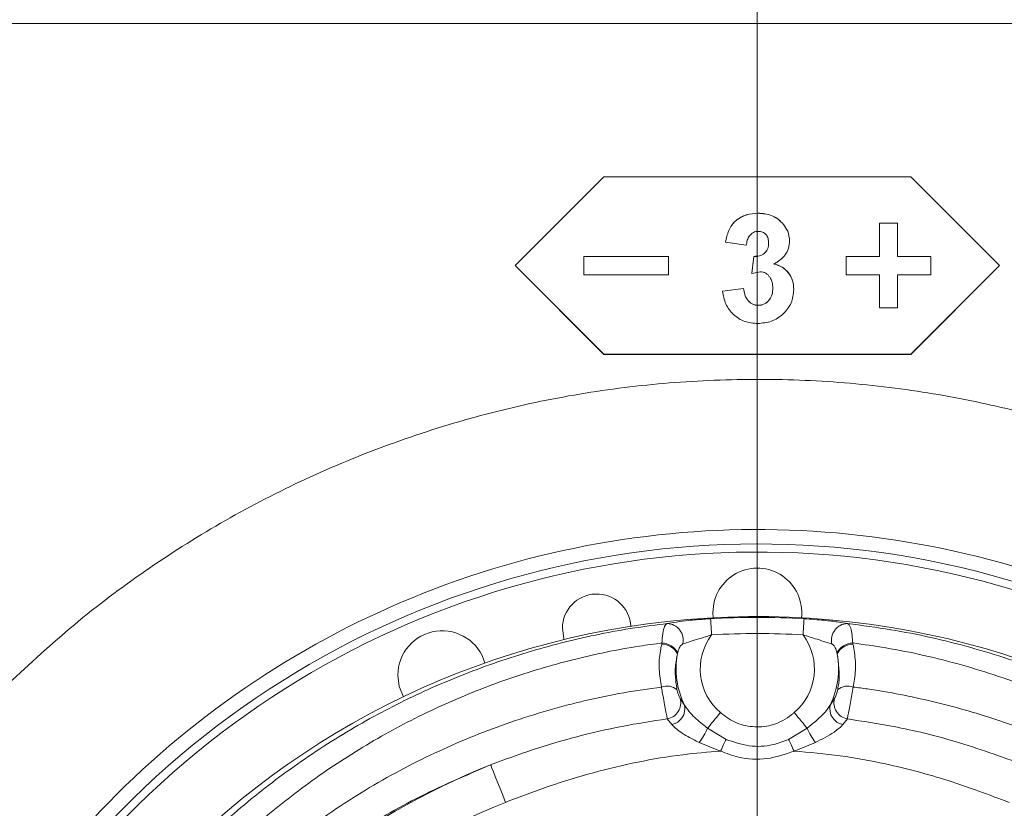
# Model space of a CAD drawing. Header units: millimetres. Extents: x 0 to 8410, y 0 to 5940.
# Tile 61 of 256: x 1350 to 1472, y 3051 to 3149. Entities that reach past the tile are written whole.
import ezdxf

# ---------------------------------------------------------------- set-up
doc = ezdxf.new("R2010")
doc.units = ezdxf.units.MM
doc.header["$LTSCALE"] = 10
doc.linetypes.add('CENTERX2', pattern=[20.32, 12.7, -2.54, 2.54, -2.54])
doc.styles.add('SLDTEXTSTYLE0', font='TXT', dxfattribs={"width": 0.605})
doc.dimstyles.new('SLDDIMSTYLE0', dxfattribs={"dimtxt": 50, "dimasz": 50, "dimexe": 0, "dimexo": 0.0625, "dimgap": 12.5, "dimtad": 1, "dimtoh": 1, "dimdec": 1, "dimrnd": 1e-09, "dimzin": 12, "dimdsep": 46, "dimtxsty": 'SLDTEXTSTYLE0', "dimsah": 1, "dimcen": 0.09, "dimadec": 0, "dimazin": 0, "dimtfac": 1, "dimtofl": 0, "dimtmove": 0, "dimatfit": 3, "dimfxl": 0, "dimfrac": 2, "dimtolj": 1, "dimtzin": 12, "dimarcsym": 0})

# ---------------------------------------------------------------- blocks, each defined once
blk = doc.blocks.new('*D4')
at = {"color": 7, "linetype": 'Continuous', "lineweight": 0}
for p, q in [((1441.19, 2973.04), (1441.19, 3462.48)), ((2711.19, 3148.04), (2711.19, 3462.48)), ((2711.19, 3447.48), (1441.19, 3447.48))]:
    blk.add_line(p, q, dxfattribs=at)
for points in [[(1441.19, 3447.48), (1491.19, 3439.98), (1491.19, 3454.98)], [(2711.19, 3447.48), (2661.19, 3454.98), (2661.19, 3439.98)]]:
    blk.add_solid(points, dxfattribs=at)
at = {"color": 7, "linetype": 'Continuous', "lineweight": 0, "insert": (1999.81, 3511.93), "char_height": 50, "attachment_point": 1, "style": 'SLDTEXTSTYLE0'}
blk.add_mtext('1270', dxfattribs=at)
blk = doc.blocks.new('*D6')
at = {"color": 7, "linetype": 'Continuous', "lineweight": 0}
for p, q in [((1398.8, 3148.04), (715.54, 3148.04)), ((730.54, 2973.04), (730.54, 3148.04)), ((1441.19, 2973.04), (715.54, 2973.04))]:
    blk.add_line(p, q, dxfattribs=at)
for points in [[(730.54, 3148.04), (723.04, 3098.04), (738.04, 3098.04)], [(730.54, 2973.04), (738.04, 3023.04), (723.04, 3023.04)]]:
    blk.add_solid(points, dxfattribs=at)
at = {"color": 7, "linetype": 'Continuous', "lineweight": 0, "insert": (666.09, 3003.26), "char_height": 50, "attachment_point": 1, "rotation": 90, "style": 'SLDTEXTSTYLE0'}
blk.add_mtext('175', dxfattribs=at)
blk = doc.blocks.new('*D9')
at = {"color": 7, "linetype": 'Continuous', "lineweight": 0}
for p, q in [((1441.19, 3305.04), (615.54, 3305.04)), ((630.54, 3305.04), (630.54, 1383.04)), ((1102.29, 1383.04), (615.54, 1383.04))]:
    blk.add_line(p, q, dxfattribs=at)
for points in [[(630.54, 3305.04), (623.04, 3255.04), (638.04, 3255.04)], [(630.54, 1383.04), (638.04, 1433.04), (623.04, 1433.04)]]:
    blk.add_solid(points, dxfattribs=at)
at = {"color": 7, "linetype": 'Continuous', "lineweight": 0, "insert": (566.09, 2267.66), "char_height": 50, "attachment_point": 1, "rotation": 90, "style": 'SLDTEXTSTYLE0'}
blk.add_mtext('1922', dxfattribs=at)

msp = doc.modelspace()

# ---------------------------------------------------------------- linework, layer by layer
at = {"color": 7, "linetype": 'CENTERX2', "lineweight": 0}
msp.add_line((1398.79603, 3148.044765), (2880.190786, 3148.044765), dxfattribs=at)
at = {"color": 7, "linetype": 'Continuous', "lineweight": 0}
for p, q in [((1422.190789, 3129.044816), (1411.190782, 3118.045017)), ((1460.190792, 3129.044816), (1422.190789, 3129.044816)), ((1471.190784, 3118.045017), (1460.190792, 3129.044816)), ((1441.285733, 3124.544904), (1441.285733, 3124.556706)), ((1444.265906, 3123.330638), (1444.265906, 3123.343036)), ((1456.315789, 3123.307273), (1456.315789, 3123.294875)), ((1458.56579, 3123.307273), (1456.315789, 3123.307273)), ((1458.56579, 3123.294875), (1456.315789, 3123.294875)), ((1456.315789, 3119.169995), (1456.315789, 3123.294875)), ((1458.56579, 3123.307273), (1458.56579, 3123.294875)), ((1458.56579, 3119.169995), (1458.56579, 3123.294875)), ((1437.22925, 3120.953605), (1437.22925, 3120.967195)), ((1439.825404, 3120.564267), (1437.22925, 3120.953605)), ((1445.190791, 3121.083424), (1445.190791, 3121.096894)), ((1419.690791, 3119.18442), (1419.690791, 3119.169995)), ((1430.19079, 3119.18442), (1419.690791, 3119.18442)), ((1430.19079, 3119.169995), (1419.690791, 3119.169995)), ((1419.690791, 3116.920039), (1419.690791, 3119.169995)), ((1430.19079, 3119.18442), (1430.19079, 3119.169995)), ((1430.19079, 3116.920039), (1430.19079, 3119.169995)), ((1440.517712, 3117.09933), (1440.761093, 3119.194076)), ((1440.517712, 3117.083833), (1440.761093, 3119.179651)), ((1440.761093, 3119.179651), (1440.761093, 3119.194076)), ((1452.19079, 3119.18442), (1452.19079, 3119.169995)), ((1456.315789, 3119.18442), (1452.19079, 3119.18442)), ((1452.19079, 3116.920039), (1452.19079, 3119.169995)), ((1456.315789, 3119.169995), (1452.19079, 3119.169995)), ((1462.690789, 3119.18442), (1458.56579, 3119.18442)), ((1462.690789, 3119.169995), (1458.56579, 3119.169995)), ((1462.690789, 3119.18442), (1462.690789, 3119.169995)), ((1462.690789, 3116.920039), (1462.690789, 3119.169995)), ((1411.190782, 3118.060038), (1422.190789, 3107.065961)), ((1411.190782, 3118.045017), (1422.190789, 3107.045457)), ((1460.190792, 3107.065961), (1471.190784, 3118.060038)), ((1460.190792, 3107.045457), (1471.190784, 3118.045017)), ((1419.690791, 3116.920039), (1430.19079, 3116.920039)), ((1441.548053, 3117.275879), (1440.517712, 3117.083833)), ((1440.517712, 3117.083833), (1440.517712, 3117.09933)), ((1452.19079, 3116.920039), (1456.315789, 3116.920039)), ((1456.315789, 3112.795279), (1456.315789, 3116.920039)), ((1458.56579, 3116.920039), (1462.690789, 3116.920039)), ((1458.56579, 3112.795279), (1458.56579, 3116.920039)), ((1436.883096, 3114.896462), (1439.47925, 3115.215346)), ((1436.883096, 3114.879891), (1439.47925, 3115.199015)), ((1439.47925, 3115.199015), (1439.47925, 3115.215346)), ((1445.710022, 3115.090773), (1445.710022, 3115.107343)), ((1436.883096, 3114.879891), (1436.883096, 3114.896462)), ((1441.304672, 3113.122151), (1441.304672, 3113.139555)), ((1456.315789, 3112.795279), (1458.56579, 3112.795279)), ((1422.190789, 3107.065961), (1422.190789, 3107.045457)), ((1422.190789, 3107.065961), (1460.190792, 3107.065961)), ((1422.190789, 3107.045457), (1460.190792, 3107.045457)), ((1460.190792, 3107.065961), (1460.190792, 3107.045457)), ((1435.690779, 3075.044796), (1435.728986, 3074.397728))]:
    msp.add_line(p, q, dxfattribs=at)
at = {"color": 8, "linetype": 'Continuous', "lineweight": 0}
for p, q in [((1429.343212, 3071.130321), (1429.376755, 3071.270749)), ((1453.004826, 3071.270749), (1453.038353, 3071.130321)), ((1431.32757, 3070.029423), (1431.301001, 3069.912479)), ((1451.080579, 3069.912479), (1451.053996, 3070.029423)), ((1431.632046, 3064.405009), (1432.179037, 3063.563153)), ((1450.202528, 3063.563153), (1450.749535, 3064.405009)), ((1430.608783, 3061.143562), (1430.0378, 3061.854407)), ((1452.34378, 3061.854407), (1451.772783, 3061.143562)), ((1435.020987, 3060.722992), (1437.316332, 3059.319422)), ((1445.065234, 3059.319422), (1447.360579, 3060.722992)), ((1436.635245, 3057.871625), (1433.997784, 3058.940217)), ((1448.383797, 3058.940217), (1445.746321, 3057.871625))]:
    msp.add_line(p, q, dxfattribs=at)
at = {"color": 8, "linetype": 'Continuous', "lineweight": 0, "flags": 128}
for points in [[(1435.518626, 3072.275207), (1435.497094, 3072.651908), (1435.476337, 3073.015139), (1435.457084, 3073.351786), (1435.440052, 3073.64969), (1435.425851, 3073.898241), (1435.414974, 3074.088499), (1435.407821, 3074.213669), (1435.404647, 3074.26922)], [(1446.862955, 3072.275207), (1446.884487, 3072.651908), (1446.905244, 3073.015139), (1446.924481, 3073.351786), (1446.941513, 3073.64969), (1446.955729, 3073.898241), (1446.966607, 3074.088499), (1446.97376, 3074.213669), (1446.976934, 3074.26922)], [(1435.020987, 3060.722992), (1435.16447, 3060.893223), (1435.330111, 3061.089799), (1435.515437, 3061.30974), (1435.717631, 3061.549708), (1435.933623, 3061.806008), (1436.160166, 3062.074825), (1436.393831, 3062.352225), (1436.631087, 3062.633679)], [(1447.360579, 3060.722992), (1447.21711, 3060.893223), (1447.051454, 3061.089799), (1446.866128, 3061.30974), (1446.66395, 3061.549708), (1446.447942, 3061.806008), (1446.2214, 3062.074825), (1445.987735, 3062.352225), (1445.750479, 3062.633679)], [(1436.635245, 3057.871625), (1436.733711, 3058.080957), (1436.830852, 3058.287427), (1436.92537, 3058.488414), (1437.015984, 3058.680937), (1437.101502, 3058.862731), (1437.180761, 3059.031293), (1437.252689, 3059.184119), (1437.316332, 3059.319422)], [(1445.746321, 3057.871625), (1445.647854, 3058.080957), (1445.550714, 3058.287427), (1445.45621, 3058.488414), (1445.365582, 3058.680937), (1445.280079, 3058.862731), (1445.200819, 3059.031293), (1445.128877, 3059.184119), (1445.065234, 3059.319422)], [(1410.000447, 3051.513836), (1409.652013, 3052.390501), (1409.316081, 3053.235576), (1409.004737, 3054.0189), (1408.729154, 3054.712221), (1408.49923, 3055.290625), (1408.323232, 3055.733487), (1408.207465, 3056.024716), (1408.156101, 3056.153938)]]:
    msp.add_lwpolyline(points, dxfattribs=at)
at = {"color": 7, "linetype": 'Continuous', "lineweight": 0, "flags": 128}
for points in [[(1417.041574, 3073.084876), (1417.230386, 3071.832106), (1417.277802, 3071.687624)], [(1396.657083, 3067.280457), (1396.84448, 3065.856979), (1397.358645, 3064.592526)]]:
    msp.add_lwpolyline(points, dxfattribs=at)
at = {"color": 7, "linetype": 'Continuous', "lineweight": 0}
for centre, radius, start, end in [((1441.190786, 2973.044765), 112.290369, 58.48954042, 155.42868454), ((1441.190786, 2973.044765), 110.5, 6.94553026, 201.26976644), ((1441.190786, 2973.044765), 109.5, 6.62291892, 200.02224531), ((1441.190786, 3075.044765), 5.5, 353.24367297, 180), ((1421.291573, 3073.084863), 4.25, 3.30675904, 180), ((1441.190786, 2973.044765), 101.5, 3.26848477, 177.98507557), ((1402.157076, 3067.280477), 5.5, 15.74367297, 180)]:
    msp.add_arc(centre, radius, start, end, dxfattribs=at)
at = {"color": 8, "linetype": 'Continuous', "lineweight": 0}
for centre, radius, start, end in [((1429.976614, 3071.643525), 2.031544, 345.2389078, 88.4923106), ((1441.190786, 2973.044765), 101.389699, 86.72844739, 93.27155261), ((1452.40496, 3071.643519), 2.03155, 91.50791541, 194.76086619), ((1441.190786, 2973.044765), 99.39244, 86.72844739, 93.27155261), ((1429.29012, 3068.981026), 2.291362, 27.22869406, 87.83316923), ((1441.190786, 3068.044765), 7.076029, 143.28339176, 229.88031535), ((1441.190786, 3068.044765), 7.076029, 310.11968465, 36.71660824), ((1453.091469, 3068.980987), 2.291401, 92.16701612, 152.77072415), ((1429.306716, 3068.88907), 2.241548, 27.16557488, 89.06709436), ((1453.074836, 3068.889116), 2.241502, 90.93257849, 152.83514345), ((1441.190786, 3068.044765), 10.064613, 169.30525115, 206.44151693), ((1441.190786, 3068.044765), 10.064613, 333.55848307, 10.69474885), ((1429.988164, 3063.964062), 1.967076, 50.57284889, 110.23181847), ((1452.393404, 3063.964048), 1.967088, 69.76838164, 129.42695099), ((1429.679453, 3063.851931), 2.029412, 280.17042666, 15.81495569), ((1452.702099, 3063.851913), 2.02939, 164.1843516, 259.83026606), ((1430.158742, 3063.154951), 2.061121, 282.61198884, 11.42286751), ((1452.222823, 3063.154951), 2.061121, 168.57713249, 257.38801116), ((1427.071076, 3064.100736), 8.637721, 323.31323906, 336.98041563), ((1455.311585, 3064.101423), 8.638999, 203.02093525, 216.68613054), ((1441.190786, 2973.044765), 89.433878, 111.67710443, 177.98507557), ((1441.190786, 2973.044765), 84.44073, 111.67710443, 177.98507557)]:
    msp.add_arc(centre, radius, start, end, dxfattribs=at)
at = {"color": 7, "linetype": 'Continuous', "lineweight": 0}
for points, knots in [([(1437.22925, 3120.967195), (1437.344288, 3121.45311), (1437.517004, 3122.182651), (1437.997195, 3123.064229), (1438.666737, 3123.806396), (1439.792052, 3124.43506), (1440.787625, 3124.516139), (1441.285733, 3124.556706)], [0, 0, 0, 0, 0.2501757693, 0.375608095, 0.5008231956, 0.7502500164, 1, 1, 1, 1]), ([(1437.22925, 3120.953605), (1437.344285, 3121.439755), (1437.516993, 3122.169639), (1437.997186, 3123.051688), (1438.666622, 3123.794285), (1439.791972, 3124.423316), (1440.787617, 3124.504359), (1441.285733, 3124.544904)], [0, 0, 0, 0, 0.25023034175, 0.37568481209, 0.50091432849, 0.75031031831, 1, 1, 1, 1]), ([(1441.285733, 3124.556706), (1441.840556, 3124.510017), (1442.673696, 3124.439909), (1443.665455, 3123.915627), (1444.065729, 3123.533925), (1444.265906, 3123.343036)], [0, 0, 0, 0, 0.4991342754, 0.7495167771, 1, 1, 1, 1]), ([(1441.285733, 3124.544904), (1441.840558, 3124.498178), (1442.673717, 3124.428012), (1443.665539, 3123.903584), (1444.065742, 3123.521659), (1444.265906, 3123.330638)], [0, 0, 0, 0, 0.49909350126, 0.74946934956, 1, 1, 1, 1]), ([(1444.265906, 3123.343036), (1444.530795, 3123.01383), (1445.060065, 3122.356053), (1445.147244, 3121.516344), (1445.190791, 3121.096894)], [0, 0, 0, 0, 0.50048147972, 1, 1, 1, 1]), ([(1444.265906, 3123.330638), (1444.530796, 3123.001267), (1445.060106, 3122.343109), (1445.147255, 3121.50307), (1445.190791, 3121.083424)], [0, 0, 0, 0, 0.5004435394, 1, 1, 1, 1]), ([(1441.307369, 3122.294948), (1441.202155, 3122.289051), (1440.99185, 3122.277264), (1440.698047, 3122.161054), (1440.436665, 3121.983112), (1440.151335, 3121.672829), (1439.916086, 3121.187758), (1439.855669, 3120.772354), (1439.825404, 3120.564267)], [0, 0, 0, 0, 0.1251569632, 0.2501646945, 0.3714170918, 0.5002738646, 0.7496749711, 1, 1, 1, 1]), ([(1442.594636, 3120.85633), (1442.584182, 3121.038591), (1442.568439, 3121.313055), (1442.430201, 3121.651688), (1442.277372, 3121.87867), (1442.079838, 3122.066036), (1441.765344, 3122.256409), (1441.490401, 3122.279546), (1441.307369, 3122.294948)], [0, 0, 0, 0, 0.2500637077, 0.3765673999, 0.5004646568, 0.625624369, 0.7507744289, 1, 1, 1, 1]), ([(1440.761093, 3119.194076), (1440.998422, 3119.200793), (1441.354684, 3119.210878), (1441.800506, 3119.378683), (1442.094376, 3119.58245), (1442.32346, 3119.854925), (1442.550912, 3120.27447), (1442.577156, 3120.631876), (1442.594636, 3120.86992)], [0, 0, 0, 0, 0.2499177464, 0.375157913, 0.5002444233, 0.6253428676, 0.7504663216, 1, 1, 1, 1]), ([(1440.761093, 3119.179651), (1440.998422, 3119.186421), (1441.35468, 3119.196584), (1441.800503, 3119.364378), (1442.094413, 3119.568151), (1442.323496, 3119.840771), (1442.550892, 3120.260589), (1442.577149, 3120.618174), (1442.594636, 3120.85633)], [0, 0, 0, 0, 0.249863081, 0.375073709, 0.5001307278, 0.625231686, 0.7504003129, 1, 1, 1, 1]), ([(1445.190791, 3121.083424), (1445.165283, 3120.780994), (1445.114269, 3120.176149), (1444.673511, 3119.359223), (1444.131107, 3118.82789), (1443.642225, 3118.472573), (1443.380137, 3118.322009), (1443.24908, 3118.246719)], [0, 0, 0, 0, 0.2496659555, 0.4993205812, 0.7493562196, 0.8746665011, 1, 1, 1, 1]), ([(1443.24908, 3118.261621), (1443.59794, 3118.153924), (1444.295263, 3117.938652), (1445.106378, 3117.175238), (1445.630679, 3116.197642), (1445.683563, 3115.470934), (1445.710022, 3115.107343)], [0, 0, 0, 0, 0.2501100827, 0.4999354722, 0.7498047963, 1, 1, 1, 1]), ([(1443.24908, 3118.246719), (1443.597949, 3118.138945), (1444.295339, 3117.923504), (1445.106396, 3117.159699), (1445.630741, 3116.181664), (1445.68358, 3115.454605), (1445.710022, 3115.090773)], [0, 0, 0, 0, 0.2500521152, 0.4998548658, 0.7497194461, 1, 1, 1, 1]), ([(1443.113867, 3115.261123), (1443.102014, 3115.499135), (1443.078357, 3115.974178), (1442.833819, 3116.533344), (1442.522136, 3116.892611), (1442.239556, 3117.113016), (1441.904543, 3117.250708), (1441.666978, 3117.267482), (1441.548053, 3117.275879)], [0, 0, 0, 0, 0.25029219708, 0.49955070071, 0.62472466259, 0.74985236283, 0.87477630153, 1, 1, 1, 1]), ([(1439.47925, 3115.215346), (1439.51916, 3114.963843), (1439.598859, 3114.461589), (1439.890285, 3113.878087), (1440.243362, 3113.508746), (1440.562853, 3113.296832), (1440.922149, 3113.1597), (1441.1771, 3113.146273), (1441.304672, 3113.139555)], [0, 0, 0, 0, 0.2501511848, 0.499552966, 0.6268194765, 0.7497729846, 0.8747907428, 1, 1, 1, 1]), ([(1439.47925, 3115.199015), (1439.519157, 3114.947354), (1439.598842, 3114.444836), (1439.890244, 3113.860997), (1440.243356, 3113.491465), (1440.562843, 3113.279449), (1440.922119, 3113.142118), (1441.177096, 3113.128809), (1441.304672, 3113.122151)], [0, 0, 0, 0, 0.25022515, 0.499652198, 0.6269066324, 0.7498428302, 0.8748344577, 1, 1, 1, 1]), ([(1445.710022, 3115.090773), (1445.650024, 3114.517937), (1445.559872, 3113.657187), (1444.962029, 3112.669967), (1444.205582, 3111.823367), (1442.966544, 3111.01758), (1441.822819, 3110.920677), (1441.250581, 3110.872194)], [0, 0, 0, 0, 0.2495235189, 0.3749369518, 0.5004253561, 0.7500489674, 1, 1, 1, 1]), ([(1441.304672, 3113.139555), (1441.435735, 3113.146331), (1441.697777, 3113.15988), (1442.070469, 3113.297746), (1442.400755, 3113.513575), (1442.76616, 3113.889255), (1443.069211, 3114.491714), (1443.098964, 3115.015301), (1443.113867, 3115.277574)], [0, 0, 0, 0, 0.125228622, 0.2503774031, 0.375515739, 0.5007653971, 0.7499252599, 1, 1, 1, 1]), ([(1441.304672, 3113.122151), (1441.435739, 3113.128867), (1441.697807, 3113.142297), (1442.070479, 3113.280364), (1442.400762, 3113.496293), (1442.766201, 3113.872167), (1443.069207, 3114.474927), (1443.098962, 3114.998734), (1443.113867, 3115.261123)], [0, 0, 0, 0, 0.125190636, 0.2503181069, 0.3754431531, 0.5006859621, 0.7498800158, 1, 1, 1, 1]), ([(1441.250581, 3110.872194), (1440.702725, 3110.916481), (1439.880068, 3110.982981), (1438.888259, 3111.464961), (1438.023704, 3112.12878), (1437.18255, 3113.261533), (1436.982958, 3114.340199), (1436.883096, 3114.879891)], [0, 0, 0, 0, 0.24983076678, 0.37514379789, 0.50054766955, 0.75010716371, 1, 1, 1, 1]), ([(1446.976934, 3074.26922), (1447.818447, 3074.21113), (1449.303157, 3074.108638), (1451.21485, 3073.876861), (1451.976974, 3073.741088), (1452.351499, 3073.674366)], [0, 0, 0, 0, 0.39953912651, 0.70491954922, 1, 1, 1, 1]), ([(1709.626008, 3025.905654), (1709.356482, 3026.92909), (1708.842349, 3028.88134), (1708.0834, 3031.659814), (1707.367659, 3034.135278), (1706.672975, 3036.377243), (1706.007752, 3038.364056), (1705.384602, 3040.081122), (1704.85038, 3041.450272), (1704.392598, 3042.554347), (1703.95237, 3043.561967), (1703.484059, 3044.577868), (1702.938283, 3045.691373), (1702.309086, 3046.889485), (1701.593229, 3048.149151), (1700.83891, 3049.366322), (1700.096651, 3050.46528), (1699.425356, 3051.383915), (1698.80712, 3052.173248), (1698.154874, 3052.955788), (1697.355948, 3053.846399), (1696.305642, 3054.910053), (1695.021251, 3056.058604), (1693.599201, 3057.155863), (1692.07347, 3058.163797), (1690.552209, 3059.0135), (1688.965383, 3059.751588), (1687.341265, 3060.374727), (1685.505324, 3060.930748), (1682.916077, 3061.491786), (1679.678872, 3061.82243), (1675.975053, 3061.741375), (1672.442035, 3061.319423), (1668.897773, 3060.618072), (1665.144118, 3059.615285), (1661.091183, 3058.277721), (1656.673574, 3056.560799), (1651.920545, 3054.455875), (1646.930977, 3052.001889), (1641.83274, 3049.274744), (1636.747863, 3046.36361), (1631.83535, 3043.391011), (1627.261357, 3040.496528), (1623.090792, 3037.761755), (1619.01813, 3035.012342), (1614.680583, 3032.003152), (1609.796113, 3028.517502), (1604.333964, 3024.506122), (1598.338793, 3019.972348), (1591.992246, 3015.027022), (1583.903682, 3008.539039), (1574.209863, 3000.463026), (1562.960588, 2990.672712), (1551.860834, 2980.674308), (1542.709756, 2972.207703), (1535.52792, 2965.438242), (1530.250962, 2960.395934), (1525.05552, 2955.360849), (1519.948411, 2950.336463), (1514.935627, 2945.326218), (1510.011811, 2940.3235), (1504.991074, 2935.144625), (1499.631527, 2929.531059), (1493.717027, 2923.236835), (1487.218879, 2916.205974), (1480.179279, 2908.463235), (1472.643835, 2900.048827), (1464.660146, 2891.010709), (1456.293595, 2881.375094), (1447.585385, 2871.168136), (1441.809555, 2864.182147), (1438.838798, 2860.588953)], [0, 0, 0, 0, 0.0188589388, 0.0359742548, 0.051343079, 0.0649656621, 0.0781522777, 0.0891552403, 0.0979790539, 0.1046275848, 0.1103626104, 0.1169479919, 0.1239468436, 0.1317123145, 0.1402447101, 0.1488979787, 0.1563825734, 0.163005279, 0.1682752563, 0.1732172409, 0.1796569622, 0.1876276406, 0.1971245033, 0.2068747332, 0.2155956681, 0.2251034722, 0.2330140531, 0.2410191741, 0.2502201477, 0.2606115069, 0.2784224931, 0.2944247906, 0.3087302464, 0.3231103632, 0.3379553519, 0.3534823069, 0.3698472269, 0.3870520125, 0.4044532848, 0.4214409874, 0.4380319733, 0.4538852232, 0.4680437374, 0.4804561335, 0.4919099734, 0.5046743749, 0.5188847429, 0.5345289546, 0.5515932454, 0.5695953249, 0.5874535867, 0.6182451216, 0.6484084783, 0.6778461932, 0.7065030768, 0.7205596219, 0.7344521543, 0.7481902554, 0.7617802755, 0.7752248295, 0.7885265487, 0.8017671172, 0.8163921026, 0.8329333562, 0.8513719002, 0.8716826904, 0.8938316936, 0.9177830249, 0.9435053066, 0.9709423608, 1, 1, 1, 1]), ([(1658.394057, 3057.188317), (1658.216223, 3057.163989), (1656.809902, 3056.971599), (1653.941102, 3056.235849), (1649.673485, 3054.939429), (1645.334455, 3053.286989), (1641.027585, 3051.418091), (1636.887444, 3049.439911), (1632.569475, 3047.206907), (1628.122991, 3044.749185), (1623.690565, 3042.156509), (1619.485925, 3039.578001), (1615.741249, 3037.193803), (1612.311342, 3034.945723), (1608.837658, 3032.611282), (1604.922688, 3029.911492), (1600.415246, 3026.717329), (1595.289931, 3022.979649), (1589.611256, 3018.714312), (1583.577951, 3014.046989), (1575.897531, 3007.935362), (1566.70196, 3000.354278), (1556.036856, 2991.186542), (1545.556537, 2981.807489), (1536.978531, 2973.814824), (1530.289938, 2967.39967), (1525.388947, 2962.614146), (1520.571126, 2957.82869), (1515.837153, 2953.049252), (1511.187561, 2948.281674), (1506.60482, 2943.510228), (1501.90317, 2938.537085), (1496.866515, 2933.115096), (1491.315616, 2927.016026), (1485.255634, 2920.194778), (1478.742978, 2912.654821), (1471.849014, 2904.40574), (1464.646454, 2895.467166), (1457.195909, 2885.866944), (1449.531145, 2875.639505), (1444.511163, 2868.619197), (1441.928524, 2865.007445)], [0, 0, 0, 0, 0.0035895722, 0.0283865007, 0.0543333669, 0.0819733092, 0.1038435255, 0.1262879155, 0.1487397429, 0.1712033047, 0.1936271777, 0.2141189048, 0.2317468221, 0.2465068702, 0.2618466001, 0.279494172, 0.299561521, 0.3220324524, 0.3468848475, 0.3730906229, 0.3990348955, 0.4437052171, 0.4873491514, 0.5298400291, 0.5711158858, 0.5913436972, 0.6113362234, 0.6311159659, 0.650698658, 0.6700941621, 0.6893078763, 0.7085840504, 0.7301073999, 0.7543938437, 0.7814341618, 0.8112144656, 0.8437125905, 0.8789044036, 0.9167533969, 0.9571719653, 1, 1, 1, 1])]:
    msp.add_open_spline(points, degree=3, knots=knots, dxfattribs=at)
at = {"color": 8, "linetype": 'Continuous', "lineweight": 0}
for points, knots in [([(1348.382134, 3066.1854), (1351.076768, 3068.684873), (1356.470652, 3073.688099), (1365.307471, 3080.314566), (1374.654903, 3086.271352), (1384.534341, 3091.425745), (1394.86256, 3095.76291), (1405.515273, 3099.228986), (1416.411595, 3101.789907), (1427.491922, 3103.401307), (1438.684307, 3104.078856), (1449.894447, 3103.824571), (1460.837961, 3102.651242), (1471.452575, 3100.604516), (1481.686873, 3097.754882), (1491.694151, 3094.163546), (1498.079377, 3091.112416), (1501.2669, 3089.589283)], [0, 0, 0, 0, 0.0667831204, 0.1336806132, 0.200463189, 0.2681085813, 0.3359944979, 0.4038795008, 0.4715239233, 0.5392308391, 0.6071800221, 0.6751292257, 0.7428361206, 0.8070238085, 0.8714173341, 0.9358111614, 1, 1, 1, 1]), ([(1341.62708, 2976.547525), (1341.773451, 2979.445031), (1342.06673, 2985.250643), (1343.452152, 2993.833251), (1345.497013, 3002.246725), (1348.557738, 3011.318083), (1352.903936, 3020.879225), (1358.772309, 3030.686696), (1365.175959, 3039.079672), (1371.813731, 3046.137042), (1378.417089, 3052.025155), (1385.536611, 3057.333), (1393.038637, 3061.953079), (1400.880145, 3065.849795), (1408.987683, 3069.036387), (1417.377455, 3071.51438), (1424.438832, 3072.968922), (1428.683972, 3073.50453), (1430.030066, 3073.674366)], [0, 0, 0, 0, 0.0604716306, 0.1211644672, 0.1818666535, 0.2423499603, 0.3228447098, 0.4035862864, 0.4840823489, 0.546044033, 0.6082430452, 0.6704257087, 0.7323649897, 0.7922138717, 0.8523188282, 0.912403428, 0.9722239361, 1, 1, 1, 1]), ([(1429.376755, 3071.270749), (1429.395801, 3071.559291), (1429.446478, 3072.327045), (1429.61257, 3073.20587), (1429.843028, 3073.596281), (1429.997901, 3073.660938), (1430.030066, 3073.674366)], [0, 0, 0, 0, 0.2216384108, 0.5897365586, 0.9147937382, 1, 1, 1, 1]), ([(1430.030066, 3073.674366), (1430.383, 3073.737807), (1431.090059, 3073.864902), (1432.718475, 3074.063937), (1434.203408, 3074.195671), (1435.126321, 3074.252179), (1435.404647, 3074.26922)], [0, 0, 0, 0, 0.280178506, 0.56130287, 0.8677008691, 1, 1, 1, 1]), ([(1452.351499, 3073.674366), (1452.391343, 3073.656729), (1452.553309, 3073.585035), (1452.768645, 3073.183371), (1452.932713, 3072.336597), (1452.982684, 3071.598019), (1453.004826, 3071.270749)], [0, 0, 0, 0, 0.1060713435, 0.4311813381, 0.7479514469, 1, 1, 1, 1]), ([(1452.351499, 3073.674366), (1454.153585, 3073.439494), (1459.274669, 3072.772047), (1467.576544, 3070.87923), (1477.060417, 3067.745916), (1486.269076, 3063.637272), (1495.077035, 3058.556791), (1503.391714, 3052.551967), (1511.252756, 3045.559509), (1518.500262, 3037.550646), (1524.997745, 3028.561718), (1530.098846, 3019.583644), (1533.962847, 3010.832788), (1536.817322, 3002.478426), (1538.929066, 2993.882021), (1540.296509, 2985.446663), (1540.576813, 2979.856111), (1540.70856, 2977.228448)], [0, 0, 0, 0, 0.0373822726, 0.1062312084, 0.1752891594, 0.2441607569, 0.3160755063, 0.3881927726, 0.4601302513, 0.5386372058, 0.6173732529, 0.6958855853, 0.7580290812, 0.8204029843, 0.8827675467, 0.9448985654, 1, 1, 1, 1]), ([(1429.376755, 3071.270749), (1428.449212, 3071.144597), (1424.736338, 3070.639623), (1418.305964, 3069.304307), (1410.244181, 3066.894787), (1402.46122, 3063.802038), (1394.931429, 3060.019675), (1387.72723, 3055.534508), (1380.890094, 3050.380669), (1374.5567, 3044.670108), (1368.189012, 3037.824931), (1362.045887, 3029.685698), (1356.420341, 3020.174985), (1351.86994, 3010.064653), (1348.519713, 2999.44356), (1346.272099, 2988.456753), (1345.836543, 2980.953913), (1345.619123, 2977.208659)], [0, 0, 0, 0, 0.0199767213, 0.0799650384, 0.140225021, 0.200509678, 0.2605314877, 0.3229133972, 0.3855414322, 0.4481897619, 0.5105994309, 0.5919465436, 0.6735391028, 0.7548879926, 0.8365140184, 0.9183913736, 1, 1, 1, 1]), ([(1435.518626, 3072.275207), (1435.318067, 3072.211275), (1434.685017, 3072.00948), (1433.692426, 3071.699134), (1432.624977, 3071.366921), (1432.165347, 3071.204936), (1431.941111, 3071.12591)], [0, 0, 0, 0, 0.148090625, 0.4674379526, 0.7401818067, 1, 1, 1, 1]), ([(1450.440455, 3071.12591), (1450.202282, 3071.209613), (1449.705043, 3071.384363), (1448.429805, 3071.778663), (1447.444244, 3072.090993), (1446.862955, 3072.275207)], [0, 0, 0, 0, 0.273843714, 0.5717093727, 1, 1, 1, 1]), ([(1536.762435, 2977.208659), (1536.626797, 2979.975963), (1536.30337, 2986.574587), (1534.507183, 2996.837804), (1531.341055, 3007.800628), (1527.018231, 3018.097237), (1521.667428, 3027.623803), (1515.435061, 3036.342126), (1508.481672, 3044.110272), (1500.937682, 3050.894656), (1492.956652, 3056.722398), (1484.499217, 3061.65459), (1475.654432, 3065.64343), (1466.545716, 3068.687644), (1458.923175, 3070.44051), (1454.369929, 3071.07925), (1453.004826, 3071.270749)], [0, 0, 0, 0, 0.0602730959, 0.1437209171, 0.2274503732, 0.3109156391, 0.389833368, 0.4689720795, 0.5478816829, 0.619942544, 0.6921824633, 0.7642167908, 0.8329509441, 0.9018735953, 0.9705808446, 1, 1, 1, 1]), ([(1429.307911, 3065.809772), (1429.190442, 3066.544734), (1428.952116, 3068.035859), (1429.075479, 3069.829874), (1429.286107, 3070.852947), (1429.343212, 3071.130321)], [0, 0, 0, 0, 0.4146724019, 0.8413068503, 1, 1, 1, 1]), ([(1431.941111, 3071.12591), (1431.866006, 3071.083144), (1431.757033, 3071.021093), (1431.581144, 3070.781642), (1431.440916, 3070.469224), (1431.359352, 3070.152742), (1431.32757, 3070.029423)], [0, 0, 0, 0, 0.266647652, 0.3868906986, 0.7610990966, 1, 1, 1, 1]), ([(1451.053996, 3070.029423), (1451.017545, 3070.169151), (1450.937833, 3070.474717), (1450.765928, 3070.854379), (1450.585611, 3071.060489), (1450.468565, 3071.113241), (1450.440455, 3071.12591)], [0, 0, 0, 0, 0.2710982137, 0.5928512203, 0.9022206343, 1, 1, 1, 1]), ([(1453.038353, 3071.130321), (1453.162365, 3070.423039), (1453.413694, 3068.989628), (1453.333924, 3067.191302), (1453.135286, 3066.136914), (1453.073654, 3065.809772)], [0, 0, 0, 0, 0.4018530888, 0.8144140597, 1, 1, 1, 1]), ([(1431.301001, 3069.912479), (1431.25148, 3069.682289), (1431.072299, 3068.849406), (1430.953453, 3067.359266), (1431.141948, 3066.114268), (1431.237448, 3065.483496)], [0, 0, 0, 0, 0.1585535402, 0.5736857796, 1, 1, 1, 1]), ([(1451.144118, 3065.483496), (1451.195266, 3065.757049), (1451.470206, 3067.227507), (1451.255413, 3068.707672), (1451.080579, 3069.912479)], [0, 0, 0, 0, 0.1860323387, 1, 1, 1, 1]), ([(1347.455654, 2976.94175), (1347.684026, 2979.99452), (1348.141836, 2986.114314), (1349.953807, 2995.11083), (1352.540563, 3003.873063), (1356.145034, 3012.756641), (1360.891674, 3021.617198), (1366.862048, 3030.293377), (1373.601987, 3038.07513), (1380.991624, 3044.914643), (1388.881791, 3050.826681), (1397.277377, 3055.844918), (1406.087975, 3059.919407), (1415.189259, 3063.045436), (1422.998968, 3064.906728), (1427.749833, 3065.586753), (1429.307911, 3065.809772)], [0, 0, 0, 0, 0.0697168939, 0.1397593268, 0.2098160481, 0.2795526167, 0.3605322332, 0.4417513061, 0.5227291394, 0.5978876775, 0.6732428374, 0.7483795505, 0.8204708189, 0.8927638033, 0.9648311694, 1, 1, 1, 1]), ([(1430.0378, 3061.854407), (1430.007911, 3062.012119), (1429.94822, 3062.327073), (1429.788267, 3063.161037), (1429.604737, 3064.143233), (1429.436453, 3065.074404), (1429.34414, 3065.602512), (1429.307911, 3065.809772)], [0, 0, 0, 0, 0.2150833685, 0.4295284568, 0.6470009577, 0.8614627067, 1, 1, 1, 1]), ([(1431.237448, 3065.483496), (1431.250166, 3065.426189), (1431.279191, 3065.295406), (1431.325109, 3065.135025), (1431.385263, 3064.946723), (1431.458587, 3064.746236), (1431.558013, 3064.525024), (1431.606906, 3064.445763), (1431.632046, 3064.405009)], [0, 0, 0, 0, 0.1314887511, 0.3000757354, 0.3334492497, 0.5446225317, 0.7658537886, 1, 1, 1, 1]), ([(1450.749535, 3064.405009), (1450.769721, 3064.437209), (1450.813093, 3064.506394), (1450.90219, 3064.696665), (1450.99767, 3064.946111), (1451.08538, 3065.225953), (1451.124461, 3065.397309), (1451.144118, 3065.483496)], [0, 0, 0, 0, 0.1924515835, 0.4135176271, 0.6151690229, 0.8064409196, 1, 1, 1, 1]), ([(1453.073654, 3065.809772), (1453.019111, 3065.498492), (1452.910599, 3064.879206), (1452.728962, 3063.88496), (1452.557663, 3062.97371), (1452.418913, 3062.252138), (1452.367237, 3061.97858), (1452.34378, 3061.854407)], [0, 0, 0, 0, 0.2047507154, 0.4073490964, 0.612281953, 0.8240079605, 1, 1, 1, 1]), ([(1453.073654, 3065.809772), (1453.664779, 3065.7307), (1456.961102, 3065.289771), (1462.914973, 3064.126296), (1470.779222, 3061.886375), (1478.390595, 3058.992274), (1486.578738, 3055.044846), (1495.118583, 3049.763167), (1503.71749, 3042.957541), (1511.380835, 3035.304923), (1518.026727, 3026.904921), (1523.641633, 3017.896756), (1528.234363, 3008.295542), (1531.679381, 2998.18338), (1534.068684, 2987.701943), (1534.640493, 2980.524536), (1534.925926, 2976.94175)], [0, 0, 0, 0, 0.0133257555, 0.0743091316, 0.1355558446, 0.1968216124, 0.2578309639, 0.3414649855, 0.4253985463, 0.5090637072, 0.5906825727, 0.6725462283, 0.7541630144, 0.8360309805, 0.9181506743, 1, 1, 1, 1]), ([(1432.179037, 3063.563153), (1432.412242, 3063.231818), (1432.986149, 3062.416419), (1434.051063, 3061.444058), (1434.813446, 3060.877283), (1435.020987, 3060.722992)], [0, 0, 0, 0, 0.3325104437, 0.8182919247, 1, 1, 1, 1]), ([(1436.631087, 3062.633679), (1436.65752, 3062.611468), (1437.259743, 3062.105453), (1438.58387, 3061.215768), (1440.881272, 3060.760422), (1443.314383, 3061.028616), (1444.891867, 3061.915177), (1445.652766, 3062.551911), (1445.750479, 3062.633679)], [0, 0, 0, 0, 0.0104051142, 0.2370594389, 0.4708446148, 0.7008691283, 0.9615863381, 1, 1, 1, 1]), ([(1447.360579, 3060.722992), (1448.049043, 3061.269736), (1449.103601, 3062.107213), (1449.937678, 3063.130481), (1450.167304, 3063.50561), (1450.202528, 3063.563153)], [0, 0, 0, 0, 0.6142110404, 0.9408215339, 1, 1, 1, 1]), ([(1408.156101, 3056.153938), (1409.908877, 3056.808308), (1413.414339, 3058.117012), (1418.841637, 3059.700054), (1424.379489, 3061.004002), (1428.15173, 3061.570944), (1430.0378, 3061.854407)], [0, 0, 0, 0, 0.2480806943, 0.4961483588, 0.7480809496, 1, 1, 1, 1]), ([(1452.34378, 3061.854407), (1454.254189, 3061.56426), (1458.764446, 3060.879255), (1466.124495, 3059.083514), (1471.407554, 3057.172987), (1474.225465, 3056.153938)], [0, 0, 0, 0, 0.2553291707, 0.60280289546, 1, 1, 1, 1]), ([(1433.997784, 3058.940217), (1433.754657, 3059.057037), (1432.870709, 3059.481768), (1431.5755, 3060.217068), (1430.887204, 3060.876725), (1430.608783, 3061.143562)], [0, 0, 0, 0, 0.1842914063, 0.6700388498, 1, 1, 1, 1]), ([(1451.772783, 3061.143562), (1451.731887, 3061.096492), (1451.466742, 3060.791313), (1450.433567, 3059.975985), (1449.195534, 3059.350396), (1448.383797, 3058.940217)], [0, 0, 0, 0, 0.0590850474, 0.3830728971, 1, 1, 1, 1]), ([(1437.316332, 3059.319422), (1438.251508, 3058.993157), (1440.136592, 3058.335486), (1442.875844, 3058.479344), (1444.43807, 3059.078777), (1445.065234, 3059.319422)], [0, 0, 0, 0, 0.3707771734, 0.747395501, 1, 1, 1, 1]), ([(1436.635245, 3057.871625), (1435.071226, 3057.741899), (1431.630255, 3057.45649), (1426.364844, 3056.554909), (1420.837603, 3055.233035), (1415.369039, 3053.562376), (1411.79007, 3052.196718), (1410.000447, 3051.513836)], [0, 0, 0, 0, 0.1711889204, 0.3766299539, 0.5821003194, 0.7910340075, 1, 1, 1, 1]), ([(1445.746321, 3057.871625), (1444.638806, 3057.484683), (1442.411009, 3056.706338), (1439.189281, 3056.886197), (1437.361355, 3057.591469), (1436.635245, 3057.871625)], [0, 0, 0, 0, 0.3733941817, 0.7510924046, 1, 1, 1, 1]), ([(1472.381119, 3051.513836), (1469.882049, 3052.453245), (1464.867944, 3054.338065), (1457.841356, 3056.186895), (1451.448229, 3057.377026), (1447.650445, 3057.706456), (1445.746321, 3057.871625)], [0, 0, 0, 0, 0.2911895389, 0.5842392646, 0.7915468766, 1, 1, 1, 1]), ([(1408.156101, 3056.153938), (1405.030574, 3054.825279), (1398.949056, 3052.24003), (1390.581784, 3047.211558), (1382.937797, 3041.549329), (1375.786348, 3034.978518), (1369.260075, 3027.506977), (1363.477033, 3019.173279), (1358.878186, 3010.661033), (1355.38505, 3002.125621), (1352.877206, 2993.707547), (1351.118031, 2985.059707), (1350.672117, 2979.173429), (1350.449685, 2976.237223)], [0, 0, 0, 0, 0.09612635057, 0.18703858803, 0.27821314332, 0.36915046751, 0.46698549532, 0.5651090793, 0.66294371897, 0.74702517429, 0.83149573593, 0.91594631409, 1, 1, 1, 1])]:
    msp.add_open_spline(points, degree=3, knots=knots, dxfattribs=at)

# ---------------------------------------------------------------- dimensions: what is measured, and where the dimension line sits
at = {"color": 7, "linetype": 'Continuous', "lineweight": 0}
dim = msp.add_linear_dim(base=(1441.190786, 3447.476603), p1=(2711.190786, 3148.044765), p2=(1441.190786, 2973.044765), dimstyle='SLDDIMSTYLE0', dxfattribs=at)
dim.commit()
dim.dimension.update_dxf_attribs({"geometry": '*D4', "text_midpoint": (2076.190786, 3447.476603), "dimtype": 160})
for base, p1, p2, picture, middle in [((630.538944, 1383.044765), (1441.190786, 3305.044765), (1102.291642, 1383.044765), '*D9', (630.538944, 2344.044765)), ((730.538944, 3148.044765), (1441.190786, 2973.044765), (1398.79603, 3148.044765), '*D6', (730.538944, 3060.544765))]:
    dim = msp.add_linear_dim(base=base, p1=p1, p2=p2, angle=90, dimstyle='SLDDIMSTYLE0', dxfattribs=at)
    dim.commit()
    dim.dimension.update_dxf_attribs({"geometry": picture, "text_midpoint": middle, "dimtype": 160})

doc.saveas('drawing.dxf')
